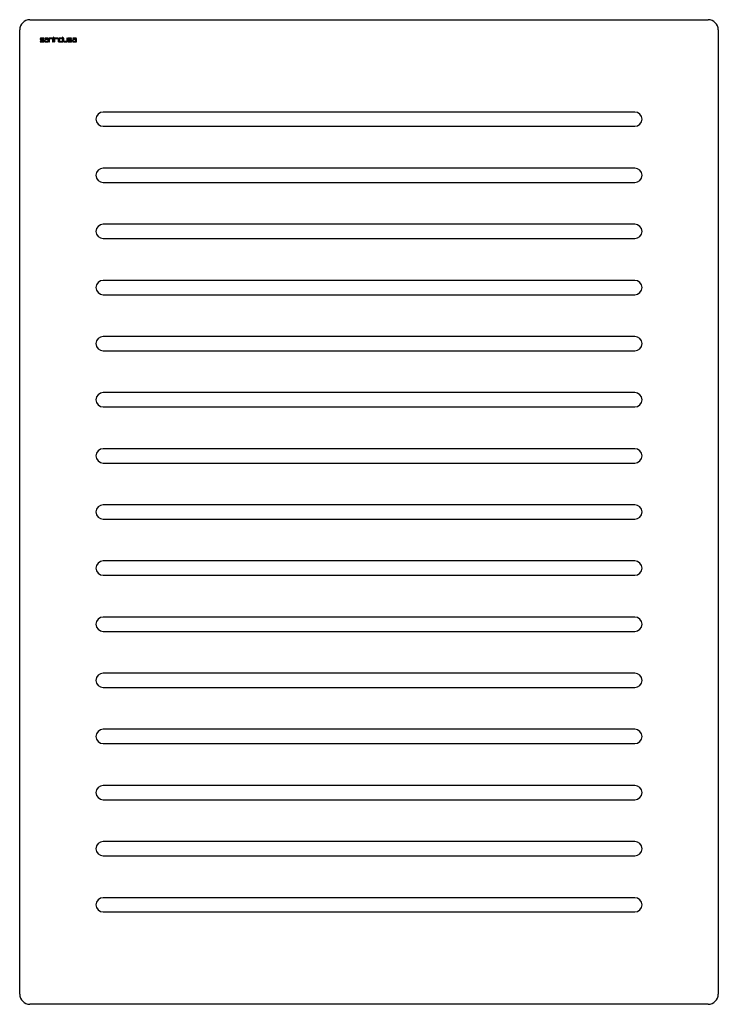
# Model space of a CAD drawing. Header units: millimetres. Extents: x 731.724 to 732.409, y 1149.334 to 1150.299.
import ezdxf

# ---------------------------------------------------------------- set-up
doc = ezdxf.new("R2010")
doc.units = ezdxf.units.MM
doc.layers.add('SANINDUSA', color=3, linetype='Continuous')

msp = doc.modelspace()

# ---------------------------------------------------------------- linework, layer by layer
at = {"layer": 'SANINDUSA'}
for p, q in [((731.73422, 1150.29933), (732.39872, 1150.29933)), ((731.72422, 1149.34433), (731.72422, 1150.28933)), ((731.74422, 1150.28053), (731.74422, 1150.28026)), ((731.74462, 1150.28026), (731.74462, 1150.28053)), ((731.74771, 1150.28133), (731.74502, 1150.28133)), ((731.74502, 1150.28093), (731.74771, 1150.28093)), ((731.74771, 1150.28093), (731.74771, 1150.28133)), ((731.75159, 1150.28133), (731.74891, 1150.28133)), ((731.74891, 1150.28133), (731.74891, 1150.28093)), ((731.74891, 1150.28093), (731.75159, 1150.28093)), ((731.75199, 1150.28053), (731.75199, 1150.27986)), ((731.75239, 1150.27755), (731.75239, 1150.28053)), ((731.75598, 1150.28133), (731.753, 1150.28133)), ((731.753, 1150.28133), (731.753, 1150.27755)), ((731.7534, 1150.27755), (731.7534, 1150.28093)), ((731.7534, 1150.28093), (731.75599, 1150.28093)), ((731.75639, 1150.28053), (731.75639, 1150.27755)), ((731.75678, 1150.27755), (731.75678, 1150.28053)), ((731.75779, 1150.2823), (731.7574, 1150.2823)), ((731.7574, 1150.2823), (731.7574, 1150.28171)), ((731.7574, 1150.28171), (731.75779, 1150.28171)), ((731.75779, 1150.28133), (731.7574, 1150.28133)), ((731.7574, 1150.28133), (731.7574, 1150.27755)), ((731.75779, 1150.28171), (731.75779, 1150.2823)), ((731.75779, 1150.27755), (731.75779, 1150.28133)), ((731.76139, 1150.28133), (731.75841, 1150.28133)), ((731.75841, 1150.28133), (731.75841, 1150.27755)), ((731.75879, 1150.27755), (731.75879, 1150.28093)), ((731.75879, 1150.28093), (731.76139, 1150.28093)), ((731.76179, 1150.28053), (731.76179, 1150.27755)), ((731.76219, 1150.27755), (731.76219, 1150.28053)), ((731.76279, 1150.28053), (731.76278, 1150.27835)), ((731.76318, 1150.28053), (731.76318, 1150.27833)), ((731.76617, 1150.28093), (731.76358, 1150.28093)), ((731.76617, 1150.28133), (731.76359, 1150.28133)), ((731.76655, 1150.2823), (731.76617, 1150.2823)), ((731.76617, 1150.2823), (731.76617, 1150.28133)), ((731.76617, 1150.27793), (731.76617, 1150.28093)), ((731.76655, 1150.27755), (731.76655, 1150.2823)), ((731.76756, 1150.28133), (731.76718, 1150.28133)), ((731.76718, 1150.28133), (731.76718, 1150.27835)), ((731.76756, 1150.27833), (731.76756, 1150.28133)), ((731.77095, 1150.28133), (731.77055, 1150.28133)), ((731.77055, 1150.28133), (731.77055, 1150.27834)), ((731.77095, 1150.27835), (731.77095, 1150.28133)), ((731.77156, 1150.28053), (731.77156, 1150.28026)), ((731.77196, 1150.28026), (731.77196, 1150.28053)), ((731.77505, 1150.28133), (731.77236, 1150.28133)), ((731.77236, 1150.28093), (731.77505, 1150.28093)), ((731.77505, 1150.28093), (731.77505, 1150.28133)), ((731.77894, 1150.28133), (731.77625, 1150.28133)), ((731.77625, 1150.28133), (731.77625, 1150.28093)), ((731.77625, 1150.28093), (731.77894, 1150.28093)), ((731.77934, 1150.28053), (731.77934, 1150.27986)), ((731.77974, 1150.27755), (731.77974, 1150.28053)), ((732.40872, 1150.28933), (732.40872, 1149.34433)), ((731.74721, 1150.27793), (731.74422, 1150.27793)), ((731.74422, 1150.27793), (731.74422, 1150.27755)), ((731.74422, 1150.27755), (731.74719, 1150.27755)), ((731.74719, 1150.27986), (731.74502, 1150.27986)), ((731.74502, 1150.27946), (731.74721, 1150.27946)), ((731.74761, 1150.27906), (731.74761, 1150.27833)), ((731.74799, 1150.27835), (731.74799, 1150.27906)), ((731.74862, 1150.27906), (731.74862, 1150.27835)), ((731.749, 1150.27906), (731.749, 1150.27833)), ((731.75199, 1150.27946), (731.7494, 1150.27946)), ((731.7494, 1150.27793), (731.75199, 1150.27793)), ((731.75199, 1150.27986), (731.74942, 1150.27986)), ((731.74942, 1150.27755), (731.75239, 1150.27755)), ((731.75199, 1150.27793), (731.75199, 1150.27946)), ((731.753, 1150.27755), (731.7534, 1150.27755)), ((731.75639, 1150.27755), (731.75678, 1150.27755)), ((731.7574, 1150.27755), (731.75779, 1150.27755)), ((731.75841, 1150.27755), (731.75879, 1150.27755)), ((731.76179, 1150.27755), (731.76219, 1150.27755)), ((731.76358, 1150.27793), (731.76617, 1150.27793)), ((731.76358, 1150.27755), (731.76655, 1150.27755)), ((731.77016, 1150.27794), (731.76796, 1150.27793)), ((731.76798, 1150.27755), (731.77015, 1150.27755)), ((731.77456, 1150.27793), (731.77156, 1150.27793)), ((731.77156, 1150.27793), (731.77156, 1150.27755)), ((731.77156, 1150.27755), (731.77453, 1150.27755)), ((731.77454, 1150.27986), (731.77236, 1150.27986)), ((731.77236, 1150.27946), (731.77456, 1150.27946)), ((731.77496, 1150.27906), (731.77496, 1150.27833)), ((731.77533, 1150.27834), (731.77534, 1150.27905)), ((731.77596, 1150.27906), (731.77596, 1150.27835)), ((731.77636, 1150.27906), (731.77636, 1150.27833)), ((731.77934, 1150.27986), (731.77676, 1150.27986)), ((731.77934, 1150.27946), (731.77676, 1150.27946)), ((731.77676, 1150.27793), (731.77934, 1150.27793)), ((731.77676, 1150.27755), (731.77974, 1150.27755)), ((731.77934, 1150.27793), (731.77934, 1150.27946)), ((732.32697, 1150.20883), (731.80597, 1150.20883)), ((731.80597, 1150.19483), (732.32697, 1150.19483)), ((732.32697, 1150.15383), (731.80597, 1150.15383)), ((731.80597, 1150.13983), (732.32697, 1150.13983)), ((732.32697, 1150.09883), (731.80597, 1150.09883)), ((731.80597, 1150.08483), (732.32697, 1150.08483)), ((732.32697, 1150.04383), (731.80597, 1150.04383)), ((731.80597, 1150.02983), (732.32697, 1150.02983)), ((732.32697, 1149.98883), (731.80597, 1149.98883)), ((731.80597, 1149.97483), (732.32697, 1149.97483)), ((732.32697, 1149.93383), (731.80597, 1149.93383)), ((731.80597, 1149.91983), (732.32697, 1149.91983)), ((732.32697, 1149.87883), (731.80597, 1149.87883)), ((731.80597, 1149.86483), (732.32697, 1149.86483)), ((732.32697, 1149.82383), (731.80597, 1149.82383)), ((731.80597, 1149.80983), (732.32697, 1149.80983)), ((732.32697, 1149.76883), (731.80597, 1149.76883)), ((731.80597, 1149.75483), (732.32697, 1149.75483)), ((732.32697, 1149.71383), (731.80597, 1149.71383)), ((731.80597, 1149.69983), (732.32697, 1149.69983)), ((732.32697, 1149.65883), (731.80597, 1149.65883)), ((731.80597, 1149.64483), (732.32697, 1149.64483)), ((732.32697, 1149.60383), (731.80597, 1149.60383)), ((731.80597, 1149.58983), (732.32697, 1149.58983)), ((732.32697, 1149.54883), (731.80597, 1149.54883)), ((731.80597, 1149.53483), (732.32697, 1149.53483)), ((732.32697, 1149.49383), (731.80597, 1149.49383)), ((731.80597, 1149.47983), (732.32697, 1149.47983)), ((732.32697, 1149.43883), (731.80597, 1149.43883)), ((731.80597, 1149.42483), (732.32697, 1149.42483)), ((732.39872, 1149.33433), (731.73422, 1149.33433))]:
    msp.add_line(p, q, dxfattribs=at)
for centre, radius, start, end in [((731.73422, 1150.28933), 0.01, 90, 180), ((732.39872, 1150.28933), 0.01, 360, 90), ((731.74502, 1150.28053), 0.0008, 90, 180), ((731.74502, 1150.28026), 0.0008, 180, 270), ((731.74502, 1150.28053), 0.0004, 90, 180), ((731.74502, 1150.28026), 0.0004, 180, 270), ((731.75159, 1150.28053), 0.0008, 0, 90), ((731.75159, 1150.28053), 0.0004, 360, 90), ((731.75598, 1150.28053), 0.0008, 0, 90), ((731.75599, 1150.28053), 0.0004, 0, 90), ((731.76139, 1150.28053), 0.0008, 0, 90), ((731.76139, 1150.28053), 0.0004, 0, 90), ((731.76359, 1150.28053), 0.0008, 90, 179.7853), ((731.76358, 1150.28053), 0.0004, 90, 180), ((731.77236, 1150.28053), 0.0008, 90, 180), ((731.77236, 1150.28026), 0.0008, 180, 270), ((731.77236, 1150.28053), 0.0004, 90, 180), ((731.77236, 1150.28026), 0.0004, 180, 270), ((731.77894, 1150.28053), 0.0008, 0, 90), ((731.77894, 1150.28053), 0.0004, 0, 90), ((731.74719, 1150.27906), 0.0008, 0, 90), ((731.74719, 1150.27835), 0.0008, 270, 0), ((731.74721, 1150.27906), 0.0004, 0, 90), ((731.74721, 1150.27833), 0.0004, 270, 0), ((731.74942, 1150.27906), 0.0008, 90, 180), ((731.74942, 1150.27835), 0.0008, 180, 270), ((731.7494, 1150.27906), 0.0004, 90, 180), ((731.7494, 1150.27833), 0.0004, 180, 270), ((731.76358, 1150.27835), 0.0008, 179.7853, 270), ((731.76358, 1150.27833), 0.0004, 180, 270), ((731.76798, 1150.27835), 0.0008, 180, 270), ((731.76796, 1150.27833), 0.0004, 180, 270.20399), ((731.77015, 1150.27835), 0.0008, 270, 0), ((731.77015, 1150.27834), 0.0004, 270.20399, 0), ((731.77453, 1150.27835), 0.0008, 270, 359.46431), ((731.77454, 1150.27906), 0.0008, 359.46431, 90), ((731.77456, 1150.27906), 0.0004, 0, 90), ((731.77456, 1150.27833), 0.0004, 270, 0), ((731.77676, 1150.27906), 0.0008, 90, 180), ((731.77676, 1150.27835), 0.0008, 180, 270), ((731.77676, 1150.27906), 0.0004, 90, 180), ((731.77676, 1150.27833), 0.0004, 180, 270), ((731.80597, 1150.20183), 0.007, 90, 270), ((732.32697, 1150.20183), 0.007, 270, 90), ((731.80597, 1150.14683), 0.007, 90, 270), ((732.32697, 1150.14683), 0.007, 270, 90), ((731.80597, 1150.09183), 0.007, 90, 270), ((732.32697, 1150.09183), 0.007, 270, 90), ((731.80597, 1150.03683), 0.007, 90, 270), ((732.32697, 1150.03683), 0.007, 270, 90), ((731.80597, 1149.98183), 0.007, 90, 270), ((732.32697, 1149.98183), 0.007, 270, 90), ((731.80597, 1149.92683), 0.007, 90, 270), ((732.32697, 1149.92683), 0.007, 270, 90), ((731.80597, 1149.87183), 0.007, 90, 270), ((732.32697, 1149.87183), 0.007, 270, 90), ((731.80597, 1149.81683), 0.007, 90, 270), ((732.32697, 1149.81683), 0.007, 270, 90), ((731.80597, 1149.76183), 0.007, 90, 270), ((732.32697, 1149.76183), 0.007, 270, 90), ((731.80597, 1149.70683), 0.007, 90, 270), ((732.32697, 1149.70683), 0.007, 270, 90), ((731.80597, 1149.65183), 0.007, 90, 270), ((732.32697, 1149.65183), 0.007, 270, 90), ((731.80597, 1149.59683), 0.007, 90, 270), ((732.32697, 1149.59683), 0.007, 270, 90), ((731.80597, 1149.54183), 0.007, 90, 270), ((732.32697, 1149.54183), 0.007, 270, 90), ((731.80597, 1149.48683), 0.007, 90, 270), ((732.32697, 1149.48683), 0.007, 270, 90), ((731.80597, 1149.43183), 0.007, 90, 270), ((732.32697, 1149.43183), 0.007, 270, 90), ((731.73422, 1149.34433), 0.01, 180, 270), ((732.39872, 1149.34433), 0.01, 270, 360)]:
    msp.add_arc(centre, radius, start, end, dxfattribs=at)

doc.saveas('drawing.dxf')
